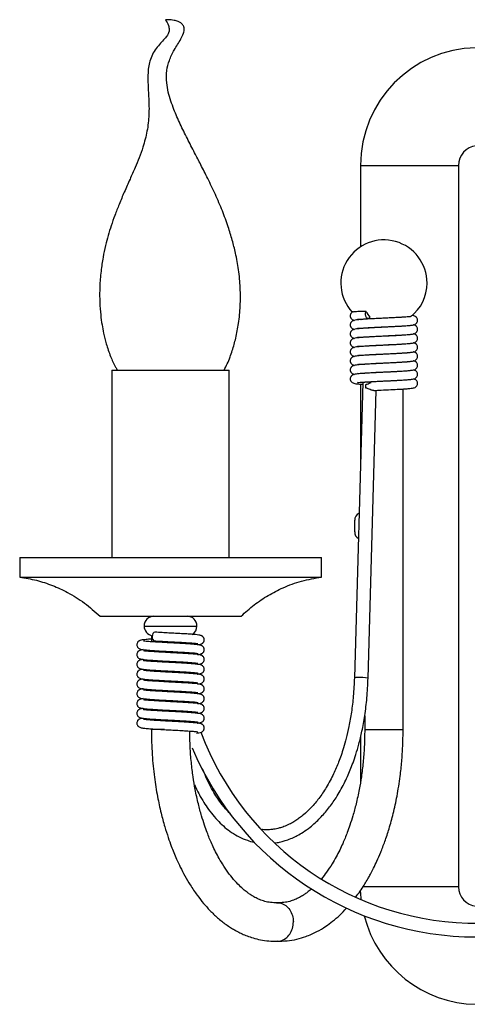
# Model space of a CAD drawing. Header units: millimetres. Extents: x 459 to 1002, y 28 to 807.
# Tile 2 of 6: x 459 to 573, y 283 to 534. Entities that reach past the tile are written whole.
import ezdxf

# ---------------------------------------------------------------- set-up
doc = ezdxf.new("R2010")
doc.units = ezdxf.units.MM

msp = doc.modelspace()

# ---------------------------------------------------------------- linework, layer by layer
at = {"color": 7, "linetype": 'Continuous', "lineweight": 25}
for p, q in [((546.17, 496.7), (571.17, 496.7)), ((546.17, 496.7), (546.17, 475.94)), ((571.17, 496.7), (571.17, 312.7)), ((547.23, 455.25), (547.23, 455.15)), ((557.03, 455.68), (557.03, 455.77)), ((547.23, 452.95), (547.23, 452.85)), ((557.03, 453.38), (557.03, 453.47)), ((547.23, 450.65), (547.23, 450.55)), ((557.03, 451.08), (557.03, 451.17)), ((547.23, 448.35), (547.23, 448.25)), ((557.03, 448.78), (557.03, 448.87)), ((547.23, 446.05), (547.23, 445.95)), ((557.03, 446.48), (557.03, 446.57)), ((482.67, 444.5), (482.67, 396.7)), ((482.67, 444.5), (489.5, 444.5)), ((489.5, 444.5), (512.67, 444.5)), ((512.67, 396.7), (512.67, 444.5)), ((547.23, 443.75), (547.23, 443.65)), ((557.03, 444.18), (557.03, 444.27)), ((546.74, 441.32), (544.58, 366.01)), ((546.17, 440.9), (546.17, 421.29)), ((547.23, 441.45), (547.23, 441.36)), ((557.03, 441.88), (557.03, 441.97)), ((557.03, 352.78), (557.03, 439.67)), ((548.08, 365.91), (550.18, 439.32)), ((544.67, 403.2), (544.67, 406.2)), ((459.17, 396.7), (459.17, 391.7)), ((459.17, 396.7), (476.7, 396.7)), ((476.7, 396.7), (536.17, 396.7)), ((536.17, 391.7), (536.17, 396.7)), ((459.17, 391.7), (476.7, 391.7)), ((476.7, 391.7), (536.17, 391.7)), ((479.67, 381.7), (487.86, 381.7)), ((487.86, 381.7), (515.67, 381.7)), ((490.92, 379.2), (493.99, 379.2)), ((493.99, 379.2), (504.42, 379.2)), ((492.77, 376.7), (492.77, 375.19)), ((492.77, 376.7), (493, 376.7)), ((502.57, 374.62), (502.57, 374.91)), ((492.77, 372.98), (492.77, 372.69)), ((502.57, 372.12), (502.57, 372.41)), ((492.77, 370.48), (492.77, 370.19)), ((502.57, 369.62), (502.57, 369.91)), ((492.77, 367.98), (492.77, 367.69)), ((502.57, 367.12), (502.57, 367.41)), ((492.77, 365.48), (492.77, 365.19)), ((502.57, 364.62), (502.57, 364.91)), ((492.77, 362.98), (492.77, 362.69)), ((502.57, 362.12), (502.57, 362.41)), ((492.77, 360.48), (492.77, 360.19)), ((502.57, 359.62), (502.57, 359.91)), ((492.77, 357.98), (492.77, 357.69)), ((502.57, 357.12), (502.57, 357.41)), ((492.77, 355.48), (492.77, 355.19)), ((502.57, 354.62), (502.57, 354.91)), ((503.04, 354.77), (502.57, 354.61)), ((547.23, 356.28), (547.23, 352.78)), ((492.77, 352.98), (492.77, 352.78)), ((496.12, 352.78), (492.77, 352.78)), ((547.23, 352.78), (549.46, 352.78)), ((549.46, 352.78), (557.03, 352.78)), ((546.17, 350.87), (546.17, 339.56)), ((571.17, 312.7), (546.67, 312.7))]:
    msp.add_line(p, q, dxfattribs=at)
at = {"color": 7, "linetype": 'Continuous', "lineweight": 25, "flags": 128}
for points in [[(546.13, 457.48), (546.23, 457.41), (546.31, 457.36)], [(548.52, 457.96), (548.34, 457.71), (548.11, 457.61), (547.88, 457.67), (547.67, 457.9), (547.52, 458.26), (547.45, 458.68), (547.47, 459.1), (547.58, 459.47)], [(493.63, 377.63), (493.4, 377.54), (493.19, 377.31), (493.05, 376.95), (492.98, 376.53), (493.01, 376.11), (493.12, 375.75), (493.31, 375.51), (493.52, 375.43)], [(546.35, 309.36), (546.31, 309.79), (546.18, 311.82)]]:
    msp.add_lwpolyline(points, dxfattribs=at)
at = {"color": 7, "linetype": 'Continuous', "lineweight": 25}
for centre, radius, start, end in [((576.17, 496.7), 30, 90.955, 180), ((576.17, 496.7), 5, 95.7392, 180), ((552.13, 466.7), 11, 0, 222.7535), ((552.13, 466.7), 11, 308.2434, 0), ((556.96, 464.26), 10.53, 207.0401, 216.6883), ((547.88, 429.87), 11.5, 85.1384, 95.6755), ((549.36, 440.38), 1.92, 165.8909, 195.5064), ((548, 441.05), 0.348, 93.2352, 119.394), ((546.67, 406.2), 2, 116.155, 180), ((546.67, 403.2), 2, 180, 237.7319), ((493.42, 379.2), 2.5, 90, 180), ((501.92, 379.2), 2.5, 0, 90), ((493.42, 379.2), 2.5, 180, 260.4755), ((501.92, 379.2), 2.5, 300.0897, 0), ((545.11, 363.4), 2.67, 84.3736, 101.5875), ((545.96, 351.35), 14.71, 81.706, 92.2542), ((575.67, 378.42), 75.02, 200.5381, 340.7109), ((575.67, 378.42), 78.52, 202.6724, 337.3276), ((576.17, 312.7), 5, 180, 264.2608), ((576.17, 312.7), 30, 194.3337, 269.045)]:
    msp.add_arc(centre, radius, start, end, dxfattribs=at)
for points, knots in [([(496.35, 533.87), (496.65, 533.4), (497.14, 532.62), (497.38, 531.43), (497.22, 530.59), (496.83, 529.78), (496.11, 528.9), (495.07, 527.84), (493.96, 526.55), (493.01, 525.02), (492.36, 523.37), (491.88, 520.98), (491.86, 517.78), (492.14, 513.76), (492.23, 509.6), (491.76, 505.43), (490.79, 501.78), (489.69, 498.7), (488.57, 495.97), (487.28, 493.07), (485.88, 489.97), (484.58, 486.89), (483.47, 484.02), (482.53, 481.37), (481.74, 478.81), (481.03, 476.14), (480.39, 473.11), (479.86, 469.58), (479.56, 465.74), (479.56, 462), (479.79, 458.77), (480.14, 456.15), (480.59, 453.7), (481.26, 451), (482.27, 448.07), (483.27, 445.86), (483.93, 444.74), (484.07, 444.5)], [0, 0, 0, 0, 0.017644, 0.029134, 0.037659, 0.04464, 0.057655, 0.073635, 0.092074, 0.111907, 0.130785, 0.148315, 0.189301, 0.232568, 0.27707, 0.32169, 0.36632, 0.397204, 0.426078, 0.460572, 0.498736, 0.53503, 0.567115, 0.597103, 0.624913, 0.652711, 0.685574, 0.723594, 0.766579, 0.808482, 0.842883, 0.869971, 0.892652, 0.922589, 0.958647, 0.991237, 1, 1, 1, 1]), ([(497.12, 533.87), (497.12, 533.87), (497.13, 533.87), (497.09, 533.87), (497, 533.87), (496.87, 533.87), (496.73, 533.87), (496.59, 533.87), (496.47, 533.87), (496.37, 533.87), (496.36, 533.87), (496.35, 533.87)], [0, 0, 0, 0, 0.000942, 0.125447, 0.250454, 0.37514, 0.500475, 0.625806, 0.750493, 0.875496, 1, 1, 1, 1]), ([(511.33, 444.5), (511.62, 445.04), (512.19, 446.12), (512.85, 447.79), (513.43, 449.43), (513.92, 451.04), (514.5, 453.34), (515.11, 456.59), (515.52, 460.88), (515.52, 465.47), (515.1, 469.98), (514.36, 474.05), (513.44, 477.67), (512.33, 481.26), (510.9, 485.15), (509.15, 489.3), (507.26, 493.21), (505.46, 496.72), (503.72, 500.09), (501.94, 503.55), (500.13, 507.22), (498.72, 510.41), (497.72, 513.13), (497.06, 515.39), (496.61, 517.99), (496.6, 520.76), (497.31, 523.6), (498.62, 526.27), (500.04, 528.44), (500.91, 530.08), (501.16, 530.97), (501.2, 531.52), (501.12, 531.97), (500.95, 532.35), (500.68, 532.71), (500.22, 533.09), (499.5, 533.45), (498.44, 533.75), (497.6, 533.82), (497.12, 533.87)], [0, 0, 0, 0, 0.0186274, 0.0375106, 0.0552471, 0.0722008, 0.0891841, 0.1280508, 0.1739173, 0.2215304, 0.2690813, 0.3130024, 0.3484654, 0.3846231, 0.4293042, 0.4762559, 0.5228698, 0.5630057, 0.5982846, 0.6401863, 0.6825669, 0.7241524, 0.7472508, 0.7716907, 0.7963041, 0.8284541, 0.8558657, 0.8856701, 0.91942, 0.9357689, 0.9422876, 0.9476308, 0.9526592, 0.9561053, 0.9605036, 0.9662981, 0.9741642, 0.9850123, 1, 1, 1, 1]), ([(544.16, 459.34), (544.15, 459.34), (544.07, 459.3), (543.93, 459.2), (543.8, 459.07), (543.71, 458.96), (543.64, 458.84), (543.56, 458.64), (543.51, 458.32), (543.57, 457.99), (543.72, 457.7), (543.94, 457.44), (544.21, 457.29), (544.49, 457.22), (544.62, 457.18)], [0, 0, 0, 0, 0.015926, 0.1310469, 0.2134051, 0.2425568, 0.2645666, 0.3148878, 0.3882851, 0.4828991, 0.5373336, 0.6064307, 0.8210705, 1, 1, 1, 1]), ([(547.98, 457.5), (547.47, 457.47), (546.34, 457.4), (545.19, 457.3), (544.54, 457.19), (544.16, 457.05), (543.93, 456.91), (543.8, 456.77), (543.71, 456.66), (543.64, 456.54), (543.56, 456.34), (543.51, 456.02), (543.57, 455.69), (543.72, 455.4), (543.94, 455.14), (544.21, 454.99), (544.49, 454.92), (544.62, 454.88)], [0, 0, 0, 0, 0.168592, 0.374573, 0.520757, 0.587226, 0.635514, 0.670059, 0.682287, 0.691519, 0.712627, 0.743414, 0.7831, 0.805933, 0.834916, 0.924947, 1, 1, 1, 1]), ([(547.58, 459.47), (547.01, 459.45), (545.72, 459.41), (544.48, 459.35), (544.27, 459.31), (544.19, 459.29)], [0, 0, 0, 0, 0.32304, 0.723432, 1, 1, 1, 1]), ([(545.4, 457.5), (545.4, 457.49), (545.4, 457.44), (545.71, 457.46), (546.51, 457.51), (547.54, 457.57), (548.11, 457.61)], [0, 0, 0, 0, 0.048535, 0.284737, 0.602465, 1, 1, 1, 1]), ([(558.99, 458.11), (559, 458.13), (559.06, 458.17), (558.71, 458.1), (557.97, 458.04), (556.95, 457.97), (555.73, 457.9), (554.51, 457.83), (553.06, 457.76), (551.42, 457.68), (549.65, 457.59), (548.55, 457.53), (547.98, 457.5)], [0, 0, 0, 0, 0.0326801, 0.1097588, 0.2031169, 0.3376211, 0.4207172, 0.5155863, 0.6208885, 0.7356083, 0.8628946, 1, 1, 1, 1]), ([(548.11, 455.31), (548.53, 455.33), (549.37, 455.38), (551.13, 455.47), (553.26, 455.57), (555.45, 455.68), (557.12, 455.77), (558.29, 455.86), (559.09, 455.93), (559.67, 456.03), (559.92, 456.08), (560.22, 456.24), (560.44, 456.41), (560.65, 456.71), (560.74, 457.06), (560.72, 457.39), (560.63, 457.69), (560.46, 457.94), (560.29, 458.09), (560.12, 458.2), (559.84, 458.31), (559.64, 458.36), (559.38, 458.39), (559.31, 458.4)], [0, 0, 0, 0, 0.071759, 0.140676, 0.265477, 0.376827, 0.472424, 0.553767, 0.626143, 0.691481, 0.750081, 0.763197, 0.77655, 0.802628, 0.821379, 0.835129, 0.852381, 0.872762, 0.883464, 0.894515, 0.919317, 0.980362, 1, 1, 1, 1]), ([(558.99, 455.81), (559, 455.83), (559.06, 455.87), (558.71, 455.8), (557.97, 455.74), (556.95, 455.67), (555.73, 455.6), (554.51, 455.53), (553.07, 455.46), (551.42, 455.38), (549.66, 455.29), (547.96, 455.2), (546.36, 455.1), (545.19, 455), (544.54, 454.89), (544.16, 454.75), (543.93, 454.61), (543.8, 454.47), (543.71, 454.36), (543.64, 454.24), (543.56, 454.04), (543.51, 453.72), (543.57, 453.39), (543.72, 453.1), (543.94, 452.84), (544.21, 452.69), (544.49, 452.62), (544.62, 452.58)], [0, 0, 0, 0, 0.018245, 0.061278, 0.1134, 0.188493, 0.234885, 0.28785, 0.34664, 0.410688, 0.481751, 0.558297, 0.632764, 0.723747, 0.788317, 0.817676, 0.839005, 0.854264, 0.859665, 0.863743, 0.873066, 0.886665, 0.904195, 0.91428, 0.927082, 0.966849, 1, 1, 1, 1]), ([(545.4, 455.2), (545.4, 455.19), (545.4, 455.14), (545.71, 455.16), (546.51, 455.21), (547.54, 455.27), (548.11, 455.31)], [0, 0, 0, 0, 0.048535, 0.284737, 0.602465, 1, 1, 1, 1]), ([(548.11, 453.01), (548.53, 453.03), (549.37, 453.08), (551.13, 453.17), (553.26, 453.27), (555.45, 453.38), (557.12, 453.47), (558.29, 453.56), (559.09, 453.63), (559.67, 453.73), (559.92, 453.78), (560.22, 453.94), (560.44, 454.11), (560.65, 454.41), (560.74, 454.76), (560.72, 455.09), (560.63, 455.39), (560.46, 455.64), (560.29, 455.79), (560.12, 455.9), (559.91, 455.99), (559.76, 456.02), (559.67, 456.04)], [0, 0, 0, 0, 0.074958, 0.146947, 0.277311, 0.393626, 0.493484, 0.578453, 0.654056, 0.722307, 0.783519, 0.797219, 0.811167, 0.838408, 0.857995, 0.872358, 0.890379, 0.911668, 0.922848, 0.934391, 0.960299, 1, 1, 1, 1]), ([(558.99, 453.51), (559, 453.53), (559.06, 453.57), (558.71, 453.5), (557.97, 453.44), (556.95, 453.37), (555.73, 453.3), (554.51, 453.23), (553.07, 453.16), (551.42, 453.08), (549.66, 452.99), (547.96, 452.9), (546.36, 452.8), (545.19, 452.7), (544.54, 452.59), (544.16, 452.45), (543.93, 452.31), (543.8, 452.17), (543.71, 452.06), (543.64, 451.94), (543.56, 451.74), (543.51, 451.42), (543.57, 451.09), (543.72, 450.8), (543.94, 450.54), (544.21, 450.39), (544.49, 450.32), (544.62, 450.28)], [0, 0, 0, 0, 0.018245, 0.061278, 0.1134, 0.188493, 0.234885, 0.28785, 0.34664, 0.410688, 0.481751, 0.558297, 0.632764, 0.723747, 0.788317, 0.817676, 0.839005, 0.854264, 0.859665, 0.863743, 0.873066, 0.886665, 0.904195, 0.91428, 0.927082, 0.966849, 1, 1, 1, 1]), ([(545.4, 452.9), (545.4, 452.89), (545.4, 452.84), (545.71, 452.86), (546.51, 452.91), (547.54, 452.97), (548.11, 453.01)], [0, 0, 0, 0, 0.048535, 0.284737, 0.602465, 1, 1, 1, 1]), ([(548.11, 450.71), (548.53, 450.73), (549.37, 450.78), (551.13, 450.87), (553.26, 450.97), (555.45, 451.08), (557.12, 451.17), (558.29, 451.26), (559.09, 451.33), (559.67, 451.43), (559.92, 451.48), (560.22, 451.64), (560.44, 451.81), (560.65, 452.11), (560.74, 452.46), (560.72, 452.79), (560.63, 453.09), (560.46, 453.34), (560.29, 453.49), (560.12, 453.6), (559.91, 453.69), (559.76, 453.72), (559.67, 453.74)], [0, 0, 0, 0, 0.0749575, 0.1469467, 0.2773114, 0.3936259, 0.4934838, 0.5784527, 0.6540557, 0.7223068, 0.7835188, 0.7972194, 0.8111671, 0.8384081, 0.8579945, 0.8723577, 0.8903788, 0.9116681, 0.9228476, 0.9343912, 0.9602992, 1, 1, 1, 1]), ([(558.99, 451.21), (559, 451.23), (559.06, 451.27), (558.71, 451.2), (557.97, 451.14), (556.95, 451.07), (555.73, 451), (554.51, 450.93), (553.07, 450.86), (551.42, 450.78), (549.66, 450.69), (547.96, 450.6), (546.36, 450.5), (545.19, 450.4), (544.54, 450.29), (544.16, 450.15), (543.93, 450.01), (543.8, 449.87), (543.71, 449.76), (543.64, 449.64), (543.56, 449.44), (543.51, 449.12), (543.57, 448.79), (543.72, 448.5), (543.94, 448.24), (544.21, 448.09), (544.49, 448.02), (544.62, 447.98)], [0, 0, 0, 0, 0.018245, 0.061278, 0.1134, 0.188493, 0.234885, 0.28785, 0.34664, 0.410688, 0.481751, 0.558297, 0.632764, 0.723747, 0.788317, 0.817676, 0.839005, 0.854264, 0.859665, 0.863743, 0.873066, 0.886665, 0.904195, 0.91428, 0.927082, 0.966849, 1, 1, 1, 1]), ([(545.4, 450.6), (545.4, 450.59), (545.4, 450.54), (545.71, 450.56), (546.51, 450.61), (547.54, 450.67), (548.11, 450.71)], [0, 0, 0, 0, 0.048535, 0.284737, 0.602465, 1, 1, 1, 1]), ([(548.11, 448.41), (548.53, 448.43), (549.37, 448.48), (551.13, 448.57), (553.26, 448.67), (555.45, 448.78), (557.12, 448.87), (558.29, 448.96), (559.09, 449.03), (559.67, 449.13), (559.92, 449.18), (560.22, 449.34), (560.44, 449.51), (560.65, 449.81), (560.74, 450.16), (560.72, 450.49), (560.63, 450.79), (560.46, 451.04), (560.29, 451.19), (560.12, 451.3), (559.91, 451.39), (559.76, 451.42), (559.67, 451.44)], [0, 0, 0, 0, 0.074958, 0.146947, 0.277311, 0.393626, 0.493484, 0.578453, 0.654056, 0.722307, 0.783519, 0.797219, 0.811167, 0.838408, 0.857995, 0.872358, 0.890379, 0.911668, 0.922848, 0.934391, 0.960299, 1, 1, 1, 1]), ([(558.99, 448.91), (559, 448.93), (559.06, 448.97), (558.71, 448.9), (557.97, 448.84), (556.95, 448.77), (555.73, 448.7), (554.51, 448.63), (553.07, 448.56), (551.42, 448.48), (549.66, 448.39), (547.96, 448.3), (546.36, 448.2), (545.19, 448.1), (544.54, 447.99), (544.16, 447.85), (543.93, 447.71), (543.8, 447.57), (543.71, 447.46), (543.64, 447.34), (543.56, 447.14), (543.51, 446.82), (543.57, 446.49), (543.72, 446.2), (543.94, 445.94), (544.21, 445.79), (544.49, 445.72), (544.62, 445.68)], [0, 0, 0, 0, 0.0182452, 0.061278, 0.1133996, 0.1884928, 0.2348852, 0.2878503, 0.3466401, 0.4106879, 0.4817514, 0.5582969, 0.6327645, 0.7237469, 0.7883171, 0.8176765, 0.8390054, 0.8542643, 0.8596653, 0.8637431, 0.8730664, 0.886665, 0.9041945, 0.9142798, 0.9270818, 0.966849, 1, 1, 1, 1]), ([(545.4, 448.3), (545.4, 448.29), (545.4, 448.24), (545.71, 448.26), (546.51, 448.31), (547.54, 448.37), (548.11, 448.41)], [0, 0, 0, 0, 0.048535, 0.284737, 0.602465, 1, 1, 1, 1]), ([(548.11, 446.11), (548.53, 446.13), (549.37, 446.18), (551.13, 446.27), (553.26, 446.37), (555.45, 446.48), (557.12, 446.57), (558.29, 446.66), (559.09, 446.73), (559.67, 446.83), (559.92, 446.88), (560.22, 447.04), (560.44, 447.21), (560.65, 447.51), (560.74, 447.86), (560.72, 448.19), (560.63, 448.49), (560.46, 448.74), (560.29, 448.89), (560.12, 449), (559.91, 449.09), (559.76, 449.12), (559.67, 449.14)], [0, 0, 0, 0, 0.074958, 0.146947, 0.277311, 0.393626, 0.493484, 0.578453, 0.654056, 0.722307, 0.783519, 0.797219, 0.811167, 0.838408, 0.857995, 0.872358, 0.890379, 0.911668, 0.922848, 0.934391, 0.960299, 1, 1, 1, 1]), ([(558.99, 446.61), (559, 446.63), (559.06, 446.67), (558.71, 446.6), (557.97, 446.54), (556.95, 446.47), (555.73, 446.4), (554.51, 446.33), (553.07, 446.26), (551.42, 446.18), (549.66, 446.09), (547.96, 446), (546.36, 445.9), (545.19, 445.8), (544.54, 445.69), (544.16, 445.55), (543.93, 445.41), (543.8, 445.27), (543.71, 445.16), (543.64, 445.04), (543.56, 444.84), (543.51, 444.52), (543.57, 444.19), (543.72, 443.9), (543.94, 443.64), (544.21, 443.49), (544.49, 443.42), (544.62, 443.38)], [0, 0, 0, 0, 0.018245, 0.061278, 0.1134, 0.188493, 0.234885, 0.28785, 0.34664, 0.410688, 0.481751, 0.558297, 0.632764, 0.723747, 0.788317, 0.817676, 0.839005, 0.854264, 0.859665, 0.863743, 0.873066, 0.886665, 0.904195, 0.91428, 0.927082, 0.966849, 1, 1, 1, 1]), ([(545.4, 446), (545.4, 445.99), (545.4, 445.94), (545.71, 445.96), (546.51, 446.01), (547.54, 446.07), (548.11, 446.11)], [0, 0, 0, 0, 0.048535, 0.284737, 0.602465, 1, 1, 1, 1]), ([(548.11, 443.81), (548.53, 443.83), (549.37, 443.88), (551.13, 443.97), (553.26, 444.07), (555.45, 444.18), (557.12, 444.27), (558.29, 444.36), (559.09, 444.43), (559.67, 444.53), (559.92, 444.58), (560.22, 444.74), (560.44, 444.91), (560.65, 445.21), (560.74, 445.56), (560.72, 445.89), (560.63, 446.19), (560.46, 446.44), (560.29, 446.59), (560.12, 446.7), (559.91, 446.79), (559.76, 446.82), (559.67, 446.84)], [0, 0, 0, 0, 0.074958, 0.146947, 0.277311, 0.393626, 0.493484, 0.578453, 0.654056, 0.722307, 0.783519, 0.797219, 0.811167, 0.838408, 0.857995, 0.872358, 0.890379, 0.911668, 0.922848, 0.934391, 0.960299, 1, 1, 1, 1]), ([(558.99, 444.31), (559, 444.33), (559.06, 444.37), (558.71, 444.3), (557.97, 444.24), (556.95, 444.17), (555.73, 444.1), (554.51, 444.03), (553.07, 443.96), (551.42, 443.88), (549.66, 443.79), (547.96, 443.7), (546.36, 443.6), (545.19, 443.5), (544.54, 443.39), (544.16, 443.25), (543.93, 443.11), (543.8, 442.97), (543.71, 442.86), (543.64, 442.74), (543.56, 442.54), (543.51, 442.22), (543.57, 441.89), (543.72, 441.6), (543.94, 441.34), (544.22, 441.19), (544.71, 441.05), (545.24, 440.98), (545.86, 440.92), (546.43, 440.88), (546.73, 440.86)], [0, 0, 0, 0, 0.01585, 0.053232, 0.09851, 0.163744, 0.204045, 0.250056, 0.301126, 0.356765, 0.418498, 0.484993, 0.549683, 0.628719, 0.684811, 0.710316, 0.728844, 0.7421, 0.746792, 0.750334, 0.758433, 0.770246, 0.785474, 0.794235, 0.805356, 0.839902, 0.871524, 0.913363, 0.95576, 1, 1, 1, 1]), ([(545.4, 443.7), (545.4, 443.69), (545.4, 443.64), (545.71, 443.66), (546.51, 443.71), (547.54, 443.77), (548.11, 443.81)], [0, 0, 0, 0, 0.048535, 0.284737, 0.602465, 1, 1, 1, 1]), ([(558.99, 442.01), (559, 442.03), (559.06, 442.07), (558.71, 442), (557.97, 441.94), (556.95, 441.87), (555.73, 441.8), (554.51, 441.73), (553.06, 441.66), (551.42, 441.58), (549.65, 441.49), (548.55, 441.43), (547.98, 441.4)], [0, 0, 0, 0, 0.03268, 0.109759, 0.203117, 0.337621, 0.420717, 0.515586, 0.620888, 0.735608, 0.862895, 1, 1, 1, 1]), ([(548.11, 441.51), (548.53, 441.53), (549.37, 441.58), (551.13, 441.67), (553.26, 441.77), (555.45, 441.88), (557.12, 441.97), (558.29, 442.06), (559.09, 442.13), (559.67, 442.23), (559.92, 442.28), (560.22, 442.44), (560.44, 442.61), (560.65, 442.91), (560.74, 443.26), (560.72, 443.59), (560.63, 443.89), (560.46, 444.14), (560.29, 444.29), (560.12, 444.4), (559.91, 444.49), (559.76, 444.52), (559.67, 444.54)], [0, 0, 0, 0, 0.074958, 0.146947, 0.277311, 0.393626, 0.493484, 0.578453, 0.654056, 0.722307, 0.783519, 0.797219, 0.811167, 0.838408, 0.857995, 0.872358, 0.890379, 0.911668, 0.922848, 0.934391, 0.960299, 1, 1, 1, 1]), ([(549.57, 439.28), (549.96, 439.31), (551.17, 439.37), (553.26, 439.47), (555.45, 439.58), (557.12, 439.67), (558.29, 439.76), (559.09, 439.83), (559.67, 439.93), (559.92, 439.98), (560.22, 440.14), (560.44, 440.31), (560.65, 440.61), (560.74, 440.96), (560.72, 441.29), (560.63, 441.59), (560.46, 441.84), (560.29, 441.99), (560.12, 442.1), (559.91, 442.19), (559.76, 442.22), (559.67, 442.24)], [0, 0, 0, 0, 0.069631, 0.211811, 0.338668, 0.447576, 0.540246, 0.622701, 0.697138, 0.763898, 0.778841, 0.794052, 0.823762, 0.845124, 0.860789, 0.880443, 0.903662, 0.915855, 0.928445, 0.956701, 1, 1, 1, 1]), ([(545.4, 441.4), (545.4, 441.39), (545.4, 441.34), (545.71, 441.36), (546.51, 441.41), (547.54, 441.47), (548.11, 441.51)], [0, 0, 0, 0, 0.048535, 0.284737, 0.602465, 1, 1, 1, 1]), ([(547.5, 440.85), (547.62, 440.86), (547.91, 440.91), (548.36, 441.14), (548.7, 441.27), (548.85, 441.33)], [0, 0, 0, 0, 0.268409, 0.667944, 1, 1, 1, 1]), ([(549.57, 439.29), (549.53, 439.29), (549.41, 439.27), (549.1, 439.34), (548.65, 439.49), (548.17, 439.7), (547.79, 439.85), (547.59, 439.86), (547.51, 439.86)], [0, 0, 0, 0, 0.0575643, 0.2193311, 0.4560858, 0.6972001, 0.8895321, 1, 1, 1, 1]), ([(459.17, 391.7), (460.6, 391.46), (463.45, 390.97), (467.55, 389.62), (471.67, 387.72), (475.8, 385.14), (478.37, 382.86), (479.67, 381.7)], [0, 0, 0, 0, 0.188471, 0.373176, 0.556736, 0.775187, 1, 1, 1, 1]), ([(515.67, 381.7), (516.76, 382.69), (518.93, 384.65), (522.55, 387.07), (526.59, 389.15), (531.13, 390.81), (534.48, 391.4), (536.17, 391.7)], [0, 0, 0, 0, 0.1913, 0.377571, 0.561371, 0.778391, 1, 1, 1, 1]), ([(504.56, 374.44), (504.68, 374.45), (505.11, 374.5), (505.5, 374.62), (505.81, 374.77), (505.97, 374.92), (506.1, 375.07), (506.19, 375.26), (506.25, 375.47), (506.27, 375.67), (506.25, 375.88), (506.19, 376.1), (506.09, 376.29), (505.98, 376.42), (505.9, 376.49), (505.83, 376.55), (505.78, 376.59), (505.69, 376.65), (505.61, 376.7), (505.52, 376.75), (505.3, 376.82), (504.87, 376.91), (504.1, 377), (503.06, 377.09), (501.84, 377.17), (500.45, 377.25), (498.91, 377.34), (497.23, 377.42), (495.4, 377.52), (494.28, 377.59), (493.68, 377.63)], [0, 0, 0, 0, 0.0274368, 0.0963275, 0.1427366, 0.157121, 0.1662545, 0.1807853, 0.1926435, 0.2017472, 0.2107057, 0.2212867, 0.233397, 0.2399194, 0.2459511, 0.2486188, 0.2512756, 0.2572016, 0.2710028, 0.2898825, 0.3248559, 0.3896273, 0.4636364, 0.5358388, 0.6055128, 0.6751923, 0.7480034, 0.8238912, 0.9049515, 1, 1, 1, 1]), ([(492.77, 375.87), (492.75, 375.87), (492.22, 375.83), (491.47, 375.77), (490.68, 375.69), (490.24, 375.62), (489.96, 375.55), (489.75, 375.47), (489.59, 375.39), (489.45, 375.28), (489.32, 375.15), (489.17, 374.93), (489.06, 374.6), (489.06, 374.22), (489.16, 373.94), (489.29, 373.75), (489.43, 373.58), (489.66, 373.43), (490, 373.29), (490.55, 373.18), (491.39, 373.09), (492.7, 372.98), (494.32, 372.88), (496.06, 372.78), (497.84, 372.69), (499.62, 372.6), (501.33, 372.5), (502.84, 372.4), (503.93, 372.31), (504.48, 372.24), (504.69, 372.2), (504.67, 372.21), (504.67, 372.21)], [0, 0, 0, 0, 0.002119, 0.064381, 0.113376, 0.149372, 0.173202, 0.191002, 0.204427, 0.209711, 0.216236, 0.225886, 0.239105, 0.253077, 0.264813, 0.270394, 0.278581, 0.3042, 0.333304, 0.362634, 0.424592, 0.489866, 0.551979, 0.612498, 0.670219, 0.727536, 0.788868, 0.85261, 0.913994, 0.961055, 0.993331, 1, 1, 1, 1]), ([(504.56, 371.94), (504.68, 371.95), (505.11, 372), (505.5, 372.12), (505.81, 372.27), (505.97, 372.42), (506.1, 372.57), (506.19, 372.76), (506.25, 372.97), (506.27, 373.17), (506.25, 373.38), (506.19, 373.6), (506.09, 373.79), (505.98, 373.92), (505.9, 373.99), (505.83, 374.05), (505.78, 374.09), (505.69, 374.15), (505.61, 374.2), (505.52, 374.25), (505.3, 374.32), (504.87, 374.41), (504.1, 374.5), (503.06, 374.59), (501.84, 374.67), (500.45, 374.75), (498.91, 374.84), (497.23, 374.92), (495.49, 375.02), (493.81, 375.12), (492.39, 375.21), (491.35, 375.3), (490.91, 375.34), (490.71, 375.38), (490.73, 375.36), (490.74, 375.36)], [0, 0, 0, 0, 0.021616, 0.075892, 0.112456, 0.123788, 0.130984, 0.142432, 0.151775, 0.158947, 0.166005, 0.174342, 0.183883, 0.189021, 0.193774, 0.195875, 0.197968, 0.202637, 0.213511, 0.228385, 0.255939, 0.306969, 0.365278, 0.422163, 0.477056, 0.531953, 0.589317, 0.649106, 0.71297, 0.779707, 0.845916, 0.909302, 0.968006, 0.995741, 1, 1, 1, 1]), ([(493.52, 375.43), (493.8, 375.41), (494.59, 375.37), (496.07, 375.28), (497.84, 375.19), (499.62, 375.1), (501.33, 375), (502.84, 374.9), (503.93, 374.81), (504.48, 374.74), (504.69, 374.7), (504.67, 374.71), (504.67, 374.71)], [0, 0, 0, 0, 0.067694, 0.19363, 0.313744, 0.433017, 0.560646, 0.693289, 0.821027, 0.918957, 0.986121, 1, 1, 1, 1]), ([(490.67, 373.18), (490.66, 373.18), (490.46, 373.16), (490.25, 373.12), (489.96, 373.05), (489.75, 372.97), (489.59, 372.89), (489.45, 372.78), (489.32, 372.65), (489.17, 372.43), (489.06, 372.1), (489.06, 371.72), (489.16, 371.44), (489.29, 371.25), (489.43, 371.08), (489.66, 370.93), (490, 370.79), (490.55, 370.68), (491.39, 370.59), (492.7, 370.48), (494.32, 370.38), (496.06, 370.28), (497.84, 370.19), (499.62, 370.1), (501.33, 370), (502.84, 369.9), (503.93, 369.81), (504.48, 369.74), (504.69, 369.7), (504.67, 369.71), (504.67, 369.71)], [0, 0, 0, 0, 0.001304, 0.04185, 0.068692, 0.088742, 0.103864, 0.109815, 0.117165, 0.128035, 0.142925, 0.158664, 0.171883, 0.17817, 0.187392, 0.216249, 0.249031, 0.282069, 0.351859, 0.425383, 0.495348, 0.563516, 0.628533, 0.693095, 0.76218, 0.833979, 0.903123, 0.956132, 0.992487, 1, 1, 1, 1]), ([(504.56, 369.44), (504.68, 369.45), (505.11, 369.5), (505.5, 369.62), (505.81, 369.77), (505.97, 369.92), (506.1, 370.07), (506.19, 370.26), (506.25, 370.47), (506.27, 370.67), (506.25, 370.88), (506.19, 371.1), (506.09, 371.29), (505.98, 371.42), (505.9, 371.49), (505.83, 371.55), (505.78, 371.59), (505.69, 371.65), (505.61, 371.7), (505.52, 371.75), (505.3, 371.82), (504.87, 371.91), (504.1, 372), (503.06, 372.09), (501.84, 372.17), (500.45, 372.25), (498.91, 372.34), (497.23, 372.42), (495.49, 372.52), (493.81, 372.62), (492.39, 372.71), (491.35, 372.8), (490.91, 372.84), (490.71, 372.88), (490.73, 372.86), (490.74, 372.86)], [0, 0, 0, 0, 0.021616, 0.075892, 0.112456, 0.123788, 0.130984, 0.142432, 0.151775, 0.158947, 0.166005, 0.174342, 0.183883, 0.189021, 0.193774, 0.195875, 0.197968, 0.202637, 0.213511, 0.228385, 0.255939, 0.306969, 0.365278, 0.422163, 0.477056, 0.531953, 0.589317, 0.649106, 0.71297, 0.779707, 0.845916, 0.909302, 0.968006, 0.995741, 1, 1, 1, 1]), ([(490.67, 370.68), (490.66, 370.68), (490.46, 370.66), (490.25, 370.62), (489.96, 370.55), (489.75, 370.47), (489.59, 370.39), (489.45, 370.28), (489.32, 370.15), (489.17, 369.93), (489.06, 369.6), (489.06, 369.22), (489.16, 368.94), (489.29, 368.75), (489.43, 368.58), (489.66, 368.43), (490, 368.29), (490.55, 368.18), (491.39, 368.09), (492.7, 367.98), (494.32, 367.88), (496.06, 367.78), (497.84, 367.69), (499.62, 367.6), (501.33, 367.5), (502.84, 367.4), (503.93, 367.31), (504.48, 367.24), (504.69, 367.2), (504.67, 367.21), (504.67, 367.21)], [0, 0, 0, 0, 0.001304, 0.04185, 0.068692, 0.088742, 0.103864, 0.109815, 0.117165, 0.128035, 0.142925, 0.158664, 0.171883, 0.17817, 0.187392, 0.216249, 0.249031, 0.282069, 0.351859, 0.425383, 0.495348, 0.563516, 0.628533, 0.693095, 0.76218, 0.833979, 0.903123, 0.956132, 0.992487, 1, 1, 1, 1]), ([(504.56, 366.94), (504.68, 366.95), (505.11, 367), (505.5, 367.12), (505.81, 367.27), (505.97, 367.42), (506.1, 367.57), (506.19, 367.76), (506.25, 367.97), (506.27, 368.17), (506.25, 368.38), (506.19, 368.6), (506.09, 368.79), (505.98, 368.92), (505.9, 368.99), (505.83, 369.05), (505.78, 369.09), (505.69, 369.15), (505.61, 369.2), (505.52, 369.25), (505.3, 369.32), (504.87, 369.41), (504.1, 369.5), (503.06, 369.59), (501.84, 369.67), (500.45, 369.75), (498.91, 369.84), (497.23, 369.92), (495.49, 370.02), (493.81, 370.12), (492.39, 370.21), (491.35, 370.3), (490.91, 370.34), (490.71, 370.38), (490.73, 370.36), (490.74, 370.36)], [0, 0, 0, 0, 0.0216162, 0.075892, 0.1124556, 0.1237884, 0.1309842, 0.1424324, 0.1517749, 0.1589473, 0.1660053, 0.1743416, 0.1838827, 0.1890214, 0.1937735, 0.1958753, 0.1979685, 0.2026373, 0.2135106, 0.2283851, 0.255939, 0.3069694, 0.3652778, 0.4221627, 0.4770556, 0.5319529, 0.5893174, 0.6491059, 0.7129696, 0.7797073, 0.8459156, 0.9093024, 0.9680056, 0.9957412, 1, 1, 1, 1]), ([(490.67, 368.18), (490.66, 368.18), (490.46, 368.16), (490.25, 368.12), (489.96, 368.05), (489.75, 367.97), (489.59, 367.89), (489.45, 367.78), (489.32, 367.65), (489.17, 367.43), (489.06, 367.1), (489.06, 366.72), (489.16, 366.44), (489.29, 366.25), (489.43, 366.08), (489.66, 365.93), (490, 365.79), (490.55, 365.68), (491.39, 365.59), (492.7, 365.48), (494.32, 365.38), (496.06, 365.28), (497.84, 365.19), (499.62, 365.1), (501.33, 365), (502.84, 364.9), (503.93, 364.81), (504.48, 364.74), (504.69, 364.7), (504.67, 364.71), (504.67, 364.71)], [0, 0, 0, 0, 0.001304, 0.04185, 0.068692, 0.088742, 0.103864, 0.109815, 0.117165, 0.128035, 0.142925, 0.158664, 0.171883, 0.17817, 0.187392, 0.216249, 0.249031, 0.282069, 0.351859, 0.425383, 0.495348, 0.563516, 0.628533, 0.693095, 0.76218, 0.833979, 0.903123, 0.956132, 0.992487, 1, 1, 1, 1]), ([(504.56, 364.44), (504.68, 364.45), (505.11, 364.5), (505.5, 364.62), (505.81, 364.77), (505.97, 364.92), (506.1, 365.07), (506.19, 365.26), (506.25, 365.47), (506.27, 365.67), (506.25, 365.88), (506.19, 366.1), (506.09, 366.29), (505.98, 366.42), (505.9, 366.49), (505.83, 366.55), (505.78, 366.59), (505.69, 366.65), (505.61, 366.7), (505.52, 366.75), (505.3, 366.82), (504.87, 366.91), (504.1, 367), (503.06, 367.09), (501.84, 367.17), (500.45, 367.25), (498.91, 367.34), (497.23, 367.42), (495.49, 367.52), (493.81, 367.62), (492.39, 367.71), (491.35, 367.8), (490.91, 367.84), (490.71, 367.88), (490.73, 367.86), (490.74, 367.86)], [0, 0, 0, 0, 0.021616, 0.075892, 0.112456, 0.123788, 0.130984, 0.142432, 0.151775, 0.158947, 0.166005, 0.174342, 0.183883, 0.189021, 0.193774, 0.195875, 0.197968, 0.202637, 0.213511, 0.228385, 0.255939, 0.306969, 0.365278, 0.422163, 0.477056, 0.531953, 0.589317, 0.649106, 0.71297, 0.779707, 0.845916, 0.909302, 0.968006, 0.995741, 1, 1, 1, 1]), ([(490.67, 365.68), (490.66, 365.68), (490.46, 365.66), (490.25, 365.62), (489.96, 365.55), (489.75, 365.47), (489.59, 365.39), (489.45, 365.28), (489.32, 365.15), (489.17, 364.93), (489.06, 364.6), (489.06, 364.22), (489.16, 363.94), (489.29, 363.75), (489.43, 363.58), (489.66, 363.43), (490, 363.29), (490.55, 363.18), (491.39, 363.09), (492.7, 362.98), (494.32, 362.88), (496.06, 362.78), (497.84, 362.69), (499.62, 362.6), (501.33, 362.5), (502.84, 362.4), (503.93, 362.31), (504.48, 362.24), (504.69, 362.2), (504.67, 362.21), (504.67, 362.21)], [0, 0, 0, 0, 0.001304, 0.04185, 0.068692, 0.088742, 0.103864, 0.109815, 0.117165, 0.128035, 0.142925, 0.158664, 0.171883, 0.17817, 0.187392, 0.216249, 0.249031, 0.282069, 0.351859, 0.425383, 0.495348, 0.563516, 0.628533, 0.693095, 0.76218, 0.833979, 0.903123, 0.956132, 0.992487, 1, 1, 1, 1]), ([(504.56, 361.94), (504.68, 361.95), (505.11, 362), (505.5, 362.12), (505.81, 362.27), (505.97, 362.42), (506.1, 362.57), (506.19, 362.76), (506.25, 362.97), (506.27, 363.17), (506.25, 363.38), (506.19, 363.6), (506.09, 363.79), (505.98, 363.92), (505.9, 363.99), (505.83, 364.05), (505.78, 364.09), (505.69, 364.15), (505.61, 364.2), (505.52, 364.25), (505.3, 364.32), (504.87, 364.41), (504.1, 364.5), (503.06, 364.59), (501.84, 364.67), (500.45, 364.75), (498.91, 364.84), (497.23, 364.92), (495.49, 365.02), (493.81, 365.12), (492.39, 365.21), (491.35, 365.3), (490.91, 365.34), (490.71, 365.38), (490.73, 365.36), (490.74, 365.36)], [0, 0, 0, 0, 0.021616, 0.075892, 0.112456, 0.123788, 0.130984, 0.142432, 0.151775, 0.158947, 0.166005, 0.174342, 0.183883, 0.189021, 0.193774, 0.195875, 0.197968, 0.202637, 0.213511, 0.228385, 0.255939, 0.306969, 0.365278, 0.422163, 0.477056, 0.531953, 0.589317, 0.649106, 0.71297, 0.779707, 0.845916, 0.909302, 0.968006, 0.995741, 1, 1, 1, 1]), ([(544.58, 366.01), (544.51, 364.45), (544.38, 361.5), (543.89, 357.35), (543.27, 353.75), (542.57, 350.7), (541.88, 348.24), (541.22, 346.22), (540.59, 344.54), (539.95, 342.97), (539.24, 341.39), (538.39, 339.71), (537.17, 337.57), (535.57, 335.2), (533.62, 332.89), (531.95, 331.31), (530.63, 330.27), (529.61, 329.56), (528.51, 328.9), (527.28, 328.3), (526.11, 327.85), (525.13, 327.58), (524.32, 327.4), (523.43, 327.27), (522.37, 327.2), (521.5, 327.22), (521.02, 327.28), (520.95, 327.29)], [0, 0, 0, 0, 0.070089, 0.132707, 0.190335, 0.23967, 0.28105, 0.314867, 0.345792, 0.372884, 0.40384, 0.438651, 0.477308, 0.54497, 0.611259, 0.673653, 0.706246, 0.73562, 0.768825, 0.807998, 0.848291, 0.875126, 0.896498, 0.92255, 0.956141, 0.993008, 1, 1, 1, 1]), ([(524.23, 323.87), (524.44, 323.9), (525.09, 323.97), (526.09, 324.21), (527.37, 324.58), (528.67, 325.09), (530.09, 325.78), (531.63, 326.68), (533.6, 328.09), (535.8, 330.09), (538, 332.63), (539.69, 335.01), (540.98, 337.16), (541.94, 338.96), (542.79, 340.73), (543.55, 342.5), (544.27, 344.37), (545.02, 346.56), (545.8, 349.23), (546.6, 352.54), (547.3, 356.47), (547.85, 361), (548, 364.22), (548.08, 365.91)], [0, 0, 0, 0, 0.017186, 0.05058, 0.079508, 0.11941, 0.155773, 0.197186, 0.249742, 0.327096, 0.397164, 0.463471, 0.503849, 0.542791, 0.578709, 0.611609, 0.64633, 0.68418, 0.730599, 0.785995, 0.850961, 0.921453, 1, 1, 1, 1]), ([(490.67, 363.18), (490.66, 363.18), (490.46, 363.16), (490.25, 363.12), (489.96, 363.05), (489.75, 362.97), (489.59, 362.89), (489.45, 362.78), (489.32, 362.65), (489.17, 362.43), (489.06, 362.1), (489.06, 361.72), (489.16, 361.44), (489.29, 361.25), (489.43, 361.08), (489.66, 360.93), (490, 360.79), (490.55, 360.68), (491.39, 360.59), (492.7, 360.48), (494.32, 360.38), (496.06, 360.28), (497.84, 360.19), (499.62, 360.1), (501.33, 360), (502.84, 359.9), (503.93, 359.81), (504.48, 359.74), (504.69, 359.7), (504.67, 359.71), (504.67, 359.71)], [0, 0, 0, 0, 0.001304, 0.04185, 0.068692, 0.088742, 0.103864, 0.109815, 0.117165, 0.128035, 0.142925, 0.158664, 0.171883, 0.17817, 0.187392, 0.216249, 0.249031, 0.282069, 0.351859, 0.425383, 0.495348, 0.563516, 0.628533, 0.693095, 0.76218, 0.833979, 0.903123, 0.956132, 0.992487, 1, 1, 1, 1]), ([(504.56, 359.44), (504.68, 359.45), (505.11, 359.5), (505.5, 359.62), (505.81, 359.77), (505.97, 359.92), (506.1, 360.07), (506.19, 360.26), (506.25, 360.47), (506.27, 360.67), (506.25, 360.88), (506.19, 361.1), (506.09, 361.29), (505.98, 361.42), (505.9, 361.49), (505.83, 361.55), (505.78, 361.59), (505.69, 361.65), (505.61, 361.7), (505.52, 361.75), (505.3, 361.82), (504.87, 361.91), (504.1, 362), (503.06, 362.09), (501.84, 362.17), (500.45, 362.25), (498.91, 362.34), (497.23, 362.42), (495.49, 362.52), (493.81, 362.62), (492.39, 362.71), (491.35, 362.8), (490.91, 362.84), (490.71, 362.88), (490.73, 362.86), (490.74, 362.86)], [0, 0, 0, 0, 0.021616, 0.075892, 0.112456, 0.123788, 0.130984, 0.142432, 0.151775, 0.158947, 0.166005, 0.174342, 0.183883, 0.189021, 0.193774, 0.195875, 0.197968, 0.202637, 0.213511, 0.228385, 0.255939, 0.306969, 0.365278, 0.422163, 0.477056, 0.531953, 0.589317, 0.649106, 0.71297, 0.779707, 0.845916, 0.909302, 0.968006, 0.995741, 1, 1, 1, 1]), ([(490.67, 360.68), (490.66, 360.68), (490.46, 360.66), (490.25, 360.62), (489.96, 360.55), (489.75, 360.47), (489.59, 360.39), (489.45, 360.28), (489.32, 360.15), (489.17, 359.93), (489.06, 359.6), (489.06, 359.22), (489.16, 358.94), (489.29, 358.75), (489.43, 358.58), (489.66, 358.43), (490, 358.29), (490.55, 358.18), (491.39, 358.09), (492.7, 357.98), (494.32, 357.88), (496.06, 357.78), (497.84, 357.69), (499.62, 357.6), (501.33, 357.5), (502.84, 357.4), (503.93, 357.31), (504.48, 357.24), (504.69, 357.2), (504.67, 357.21), (504.67, 357.21)], [0, 0, 0, 0, 0.001304, 0.04185, 0.068692, 0.088742, 0.103864, 0.109815, 0.117165, 0.128035, 0.142925, 0.158664, 0.171883, 0.17817, 0.187392, 0.216249, 0.249031, 0.282069, 0.351859, 0.425383, 0.495348, 0.563516, 0.628533, 0.693095, 0.76218, 0.833979, 0.903123, 0.956132, 0.992487, 1, 1, 1, 1]), ([(504.56, 356.94), (504.68, 356.95), (505.11, 357), (505.5, 357.12), (505.81, 357.27), (505.97, 357.42), (506.1, 357.57), (506.19, 357.76), (506.25, 357.97), (506.27, 358.17), (506.25, 358.38), (506.19, 358.6), (506.09, 358.79), (505.98, 358.92), (505.9, 358.99), (505.83, 359.05), (505.78, 359.09), (505.69, 359.15), (505.61, 359.2), (505.52, 359.25), (505.3, 359.32), (504.87, 359.41), (504.1, 359.5), (503.06, 359.59), (501.84, 359.67), (500.45, 359.75), (498.91, 359.84), (497.23, 359.92), (495.49, 360.02), (493.81, 360.12), (492.39, 360.21), (491.35, 360.3), (490.91, 360.34), (490.71, 360.38), (490.73, 360.36), (490.74, 360.36)], [0, 0, 0, 0, 0.021616, 0.075892, 0.112456, 0.123788, 0.130984, 0.142432, 0.151775, 0.158947, 0.166005, 0.174342, 0.183883, 0.189021, 0.193774, 0.195875, 0.197968, 0.202637, 0.213511, 0.228385, 0.255939, 0.306969, 0.365278, 0.422163, 0.477056, 0.531953, 0.589317, 0.649106, 0.71297, 0.779707, 0.845916, 0.909302, 0.968006, 0.995741, 1, 1, 1, 1]), ([(490.67, 358.18), (490.66, 358.18), (490.46, 358.16), (490.25, 358.12), (489.96, 358.05), (489.75, 357.97), (489.59, 357.89), (489.45, 357.78), (489.32, 357.65), (489.17, 357.43), (489.06, 357.1), (489.06, 356.72), (489.16, 356.44), (489.29, 356.25), (489.43, 356.08), (489.66, 355.93), (490, 355.79), (490.55, 355.68), (491.39, 355.59), (492.7, 355.48), (494.32, 355.38), (496.06, 355.28), (497.84, 355.19), (499.62, 355.1), (501.33, 355), (502.84, 354.9), (503.93, 354.81), (504.48, 354.74), (504.69, 354.7), (504.67, 354.71), (504.67, 354.71)], [0, 0, 0, 0, 0.001304, 0.04185, 0.068692, 0.088742, 0.103864, 0.109815, 0.117165, 0.128035, 0.142925, 0.158664, 0.171883, 0.17817, 0.187392, 0.216249, 0.249031, 0.282069, 0.351859, 0.425383, 0.495348, 0.563516, 0.628533, 0.693095, 0.76218, 0.833979, 0.903123, 0.956132, 0.992487, 1, 1, 1, 1]), ([(504.56, 354.44), (504.68, 354.45), (505.11, 354.5), (505.5, 354.62), (505.81, 354.77), (505.97, 354.92), (506.1, 355.07), (506.19, 355.26), (506.25, 355.47), (506.27, 355.67), (506.25, 355.88), (506.19, 356.1), (506.09, 356.29), (505.98, 356.42), (505.9, 356.49), (505.83, 356.55), (505.78, 356.59), (505.69, 356.65), (505.61, 356.7), (505.52, 356.75), (505.3, 356.82), (504.87, 356.91), (504.1, 357), (503.06, 357.09), (501.84, 357.17), (500.45, 357.25), (498.91, 357.34), (497.23, 357.42), (495.49, 357.52), (493.81, 357.62), (492.39, 357.71), (491.35, 357.8), (490.91, 357.84), (490.71, 357.88), (490.73, 357.86), (490.74, 357.86)], [0, 0, 0, 0, 0.021616, 0.075892, 0.112456, 0.123788, 0.130984, 0.142432, 0.151775, 0.158947, 0.166005, 0.174342, 0.183883, 0.189021, 0.193774, 0.195875, 0.197968, 0.202637, 0.213511, 0.228385, 0.255939, 0.306969, 0.365278, 0.422163, 0.477056, 0.531953, 0.589317, 0.649106, 0.71297, 0.779707, 0.845916, 0.909302, 0.968006, 0.995741, 1, 1, 1, 1]), ([(490.67, 355.68), (490.66, 355.68), (490.46, 355.66), (490.25, 355.62), (489.96, 355.55), (489.75, 355.47), (489.59, 355.39), (489.45, 355.28), (489.32, 355.15), (489.17, 354.93), (489.06, 354.6), (489.06, 354.22), (489.16, 353.94), (489.29, 353.75), (489.43, 353.58), (489.66, 353.43), (490, 353.29), (490.55, 353.18), (491.39, 353.09), (492.7, 352.98), (494.32, 352.88), (496.06, 352.78), (497.84, 352.69), (499.62, 352.6), (501.33, 352.5), (502.84, 352.4), (503.93, 352.31), (504.48, 352.24), (504.69, 352.2), (504.67, 352.21), (504.67, 352.21)], [0, 0, 0, 0, 0.001304, 0.04185, 0.068692, 0.088742, 0.103864, 0.109815, 0.117165, 0.128035, 0.142925, 0.158664, 0.171883, 0.17817, 0.187392, 0.216249, 0.249031, 0.282069, 0.351859, 0.425383, 0.495348, 0.563516, 0.628533, 0.693095, 0.76218, 0.833979, 0.903123, 0.956132, 0.992487, 1, 1, 1, 1]), ([(504.28, 351.9), (504.5, 351.93), (505.03, 351.99), (505.5, 352.11), (505.81, 352.27), (505.97, 352.42), (506.1, 352.57), (506.19, 352.76), (506.25, 352.97), (506.27, 353.17), (506.25, 353.38), (506.19, 353.6), (506.09, 353.79), (505.98, 353.92), (505.9, 353.99), (505.83, 354.05), (505.78, 354.09), (505.69, 354.15), (505.61, 354.2), (505.52, 354.25), (505.3, 354.32), (504.87, 354.41), (504.1, 354.5), (503.06, 354.59), (501.84, 354.67), (500.45, 354.75), (498.91, 354.84), (497.23, 354.92), (495.49, 355.02), (493.81, 355.12), (492.39, 355.21), (491.35, 355.3), (490.91, 355.34), (490.71, 355.38), (490.73, 355.36), (490.74, 355.36)], [0, 0, 0, 0, 0.038148, 0.091506, 0.127452, 0.138593, 0.145668, 0.156922, 0.166107, 0.173158, 0.180097, 0.188292, 0.197672, 0.202724, 0.207396, 0.209462, 0.21152, 0.21611, 0.2268, 0.241423, 0.268511, 0.318679, 0.376003, 0.431926, 0.485892, 0.539861, 0.596257, 0.655035, 0.71782, 0.783429, 0.848519, 0.910835, 0.968546, 0.995813, 1, 1, 1, 1]), ([(492.77, 352.78), (492.81, 350.63), (492.89, 346.56), (493.48, 340.84), (494.27, 335.87), (495.18, 331.67), (496.12, 328.19), (497.01, 325.39), (497.79, 323.22), (498.51, 321.38), (499.27, 319.59), (500.2, 317.6), (501.35, 315.4), (502.77, 312.98), (504.37, 310.62), (506.05, 308.48), (507.77, 306.55), (509.68, 304.72), (511.48, 303.3), (512.93, 302.31), (513.91, 301.72), (514.88, 301.19), (515.96, 300.66), (517.28, 300.11), (518.83, 299.58), (520.69, 299.12), (522.78, 298.81), (524.23, 298.82), (524.97, 298.82)], [0, 0, 0, 0, 0.076701, 0.145757, 0.207132, 0.260802, 0.30674, 0.344929, 0.375349, 0.398831, 0.424537, 0.45498, 0.490183, 0.530175, 0.577923, 0.619217, 0.657391, 0.701366, 0.747969, 0.772146, 0.791985, 0.808331, 0.830541, 0.854386, 0.883639, 0.918296, 0.958341, 1, 1, 1, 1]), ([(524.85, 308.61), (524.29, 308.61), (523.24, 308.62), (521.76, 308.93), (520.43, 309.38), (519.27, 309.94), (518.3, 310.51), (517.41, 311.12), (516.4, 311.9), (515.15, 313.03), (513.75, 314.54), (512.3, 316.38), (510.99, 318.33), (509.87, 320.25), (508.97, 321.98), (508.22, 323.59), (507.58, 325.08), (506.97, 326.64), (506.3, 328.51), (505.53, 330.94), (504.7, 333.98), (503.98, 337.32), (503.39, 340.85), (502.94, 344.48), (502.64, 348.34), (502.6, 351), (502.58, 352.3)], [0, 0, 0, 0, 0.0551271, 0.1049238, 0.14966, 0.1888077, 0.2212509, 0.246882, 0.2778918, 0.3184322, 0.3667246, 0.41547, 0.4639095, 0.5025717, 0.537117, 0.5674815, 0.593641, 0.6177539, 0.6489293, 0.6881913, 0.7355596, 0.7910586, 0.8380407, 0.8896246, 0.9458203, 1, 1, 1, 1]), ([(547.23, 352.78), (547.21, 351.31), (547.17, 348.5), (546.85, 344.48), (546.41, 340.85), (545.81, 337.32), (545.09, 333.98), (544.27, 330.94), (543.5, 328.51), (542.82, 326.64), (542.21, 325.08), (541.58, 323.59), (540.82, 321.98), (539.92, 320.24), (538.8, 318.33), (537.54, 316.44), (536.62, 315.3), (536.18, 314.75)], [0, 0, 0, 0, 0.095744, 0.184213, 0.265422, 0.339385, 0.426757, 0.501329, 0.563139, 0.612219, 0.65018, 0.691362, 0.739165, 0.79355, 0.854416, 0.930674, 1, 1, 1, 1]), ([(544.96, 310.05), (545.32, 310.55), (546.05, 311.52), (547, 312.98), (547.73, 314.19), (548.31, 315.2), (548.87, 316.22), (549.57, 317.58), (550.42, 319.35), (551.38, 321.59), (552.43, 324.34), (553.51, 327.62), (554.57, 331.49), (555.54, 335.95), (556.25, 340.4), (556.7, 344.68), (556.98, 348.65), (557.01, 351.38), (557.03, 352.78)], [0, 0, 0, 0, 0.048125, 0.094678, 0.132037, 0.154272, 0.181327, 0.218424, 0.265547, 0.322674, 0.389779, 0.466831, 0.553792, 0.65063, 0.757299, 0.833873, 0.914779, 1, 1, 1, 1]), ([(512.96, 331.3), (512.83, 331.42), (512.4, 331.82), (511.7, 332.58), (510.83, 333.62), (509.92, 334.84), (508.92, 336.38), (507.81, 338.33), (506.75, 340.49), (506.13, 342.07), (505.86, 342.74)], [0, 0, 0, 0, 0.047839, 0.156239, 0.259739, 0.37949, 0.509705, 0.669135, 0.860112, 1, 1, 1, 1]), ([(503.77, 338.74), (503.99, 338.24), (504.47, 337.2), (505.19, 335.86), (506.04, 334.39), (507.09, 332.78), (508.44, 330.98), (509.95, 329.29), (511.55, 327.8), (513.29, 326.49), (515.21, 325.36), (517.12, 324.56), (518.45, 324.16), (519.08, 324.05), (519.13, 324.04)], [0, 0, 0, 0, 0.062039, 0.129348, 0.178912, 0.26461, 0.364486, 0.465651, 0.56533, 0.667532, 0.780013, 0.897824, 0.991815, 1, 1, 1, 1]), ([(533.65, 312.17), (533.54, 312.06), (533.1, 311.65), (532.39, 311.12), (531.5, 310.51), (530.53, 309.94), (529.36, 309.38), (528.03, 308.93), (526.56, 308.62), (525.5, 308.61), (524.94, 308.61)], [0, 0, 0, 0, 0.039667, 0.14683, 0.235406, 0.347522, 0.482808, 0.637407, 0.809493, 1, 1, 1, 1]), ([(524.81, 308.54), (525.02, 308.56), (525.69, 308.63), (526.79, 308.15), (527.92, 307.18), (528.71, 305.78), (528.97, 304.58), (529.01, 303.88), (529.01, 303.73), (529.01, 303.71)], [0, 0, 0, 0, 0.096304, 0.307926, 0.519557, 0.731254, 0.94295, 0.990709, 1, 1, 1, 1]), ([(524.82, 298.82), (525.68, 298.83), (527.39, 298.83), (529.86, 299.27), (532.44, 300.03), (534.87, 301.11), (537.15, 302.47), (539.1, 303.9), (540.88, 305.42), (542.03, 306.63), (542.61, 307.23)], [0, 0, 0, 0, 0.133061, 0.264973, 0.384953, 0.541997, 0.669978, 0.77346, 0.886372, 1, 1, 1, 1]), ([(524.98, 298.87), (525.13, 298.86), (525.74, 298.8), (526.79, 299.28), (527.92, 300.24), (528.71, 301.64), (528.97, 302.84), (529.01, 303.54), (529.01, 303.69), (529.01, 303.71)], [0, 0, 0, 0, 0.0720241, 0.2893382, 0.5066588, 0.7240359, 0.9414122, 0.9904594, 1, 1, 1, 1])]:
    msp.add_open_spline(points, degree=3, knots=knots, dxfattribs=at)

doc.saveas('drawing.dxf')
